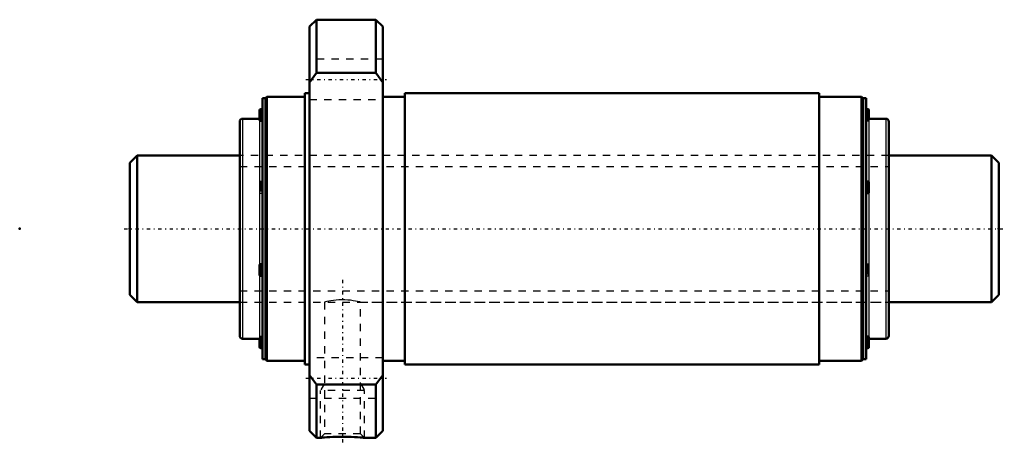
# Model space of a CAD drawing. Header units: millimetres. Extents: x -15 to 119, y -30 to 28.
import ezdxf

# ---------------------------------------------------------------- set-up
doc = ezdxf.new("R2010")
doc.units = ezdxf.units.MM
doc.linetypes.add('Center', pattern=[1.5, 0.45, -0.5, 0.05, -0.5])
doc.linetypes.add('Dashed', pattern=[2, 1, -1])
for name, color, linetype, lineweight in [('2d ConnectionPoints', 7, 'Continuous', 50), ('AM_0', 7, 'Continuous', 50), ('AM_4', 3, 'Continuous', 25), ('AM_5', 3, 'Continuous', 25), ('AM_7', 7, 'Center', 25), ('AM_9', 6, 'Dashed', 25)]:
    doc.layers.add(name, color=color, linetype=linetype, lineweight=lineweight)

# ---------------------------------------------------------------- blocks, each defined once
blk = doc.blocks.new('1_WTF2040_3ZZ_Nut_0_in_WTF2040_3ZZ_118_5LC7T_000_rev_0')
at = {"layer": 'AM_0'}
for p, q in [((25.45, 28.5), (24.5, 27.55)), ((33.55, 28.5), (25.45, 28.5)), ((25.45, 28.5), (25.45, 21.24)), ((34.5, 27.55), (33.55, 28.5)), ((33.55, 28.5), (33.55, 21.24)), ((24.5, 27.55), (24.5, -27.55)), ((34.5, 27.55), (34.5, -27.55)), ((24.5, 19.95), (25.45, 21.24)), ((25.45, 21.24), (33.55, 21.24)), ((33.55, 21.24), (34.5, 19.95)), ((18.5, 17.8), (18.1, 17.8)), ((18.1, 17.8), (18.1, -17.8)), ((18.7, 18), (18.5, 17.8)), ((18.5, 17.8), (18.5, -17.8)), ((23.9, 18), (18.7, 18)), ((18.7, 18), (18.7, -18)), ((24.5, 18.5), (23.9, 18.5)), ((23.9, 18.5), (23.9, -18.5)), ((37.5, 18), (34.5, 18)), ((94, 18.5), (37.5, 18.5)), ((37.5, 18.5), (37.5, -18.5)), ((94, 18.5), (94, -18.5)), ((99.8, 18), (94, 18)), ((100, 17.8), (99.8, 18)), ((99.8, 18), (99.8, -18)), ((100.4, 17.8), (100, 17.8)), ((100, 17.8), (100, -17.8)), ((100.4, 17.8), (100.4, -17.8)), ((17.7, 16.14), (17.7, 14.86)), ((18.1, 16.3), (17.86, 16.3)), ((100.65, 16.3), (100.4, 16.3)), ((100.8, 16.15), (100.8, 15)), ((17.7, 15), (15.4, 15)), ((103.1, 15), (100.8, 15)), ((15, 14.6), (15, -14.6)), ((17.86, 14.7), (18.1, 14.7)), ((103.5, 14.6), (103.5, -14.6)), ((100.65, 6.44), (100.4, 6.44)), ((100.8, 6.29), (100.8, 4.99)), ((100.4, 4.84), (100.65, 4.84)), ((17.7, -5), (17.7, -6.28)), ((18.1, -4.84), (17.86, -4.84)), ((17.86, -6.44), (18.1, -6.44)), ((100.65, -14.7), (100.4, -14.7)), ((15.4, -15), (17.7, -15)), ((17.7, -15), (17.7, -16.14)), ((100.8, -14.85), (100.8, -16.15)), ((100.8, -15), (103.1, -15)), ((17.86, -16.3), (18.1, -16.3)), ((100.4, -16.3), (100.65, -16.3)), ((18.1, -17.8), (18.5, -17.8)), ((18.5, -17.8), (18.7, -18)), ((18.7, -18), (23.9, -18)), ((23.9, -18.5), (24.5, -18.5)), ((34.5, -18), (37.5, -18)), ((37.5, -18.5), (94, -18.5)), ((94, -18), (99.8, -18)), ((99.8, -18), (100, -17.8)), ((100, -17.8), (100.4, -17.8)), ((25.45, -21.24), (24.5, -19.95)), ((34.5, -19.95), (33.55, -21.24)), ((33.55, -21.24), (25.45, -21.24)), ((25.45, -21.24), (25.45, -28.5)), ((33.55, -21.24), (33.55, -28.5)), ((24.5, -27.55), (25.45, -28.5)), ((33.55, -28.5), (34.5, -27.55)), ((25.45, -28.5), (26, -28.5)), ((31.99, -28.5), (33.55, -28.5))]:
    blk.add_line(p, q, dxfattribs=at)
blk.add_lwpolyline([(26, -28.5), (26.04, -28.5), (26.15, -28.49), (26.33, -28.47), (26.58, -28.45), (26.89, -28.43), (27.27, -28.4), (27.69, -28.38), (28.16, -28.37), (28.67, -28.36), (29.18, -28.36), (29.71, -28.36), (30.2, -28.38), (30.67, -28.4), (31.08, -28.43), (31.43, -28.45), (31.69, -28.47), (31.88, -28.49), (31.98, -28.5), (32, -28.5)], dxfattribs=at)
for centre, radius, start, end in [((17.86, 16.14), 0.16, 90, 180), ((100.65, 16.15), 0.15, 360, 90), ((15.4, 14.6), 0.4, 90, 180), ((17.86, 14.86), 0.16, 180, 270), ((100.8, 15.4), 0.4, 180, 270), ((103.1, 14.6), 0.4, 0, 90), ((100.65, 6.29), 0.15, 360, 90), ((100.65, 4.99), 0.15, 270, 0), ((17.86, -5), 0.16, 90, 180), ((17.86, -6.28), 0.16, 180, 270), ((15.4, -14.6), 0.4, 180, 270), ((100.65, -14.85), 0.15, 360, 90), ((103.1, -14.6), 0.4, 270, 360), ((17.7, -15.4), 0.4, 360, 90), ((17.86, -16.14), 0.16, 180, 270), ((100.65, -16.15), 0.15, 270, 0)]:
    blk.add_arc(centre, radius, start, end, dxfattribs=at)
at = {"layer": 'AM_4'}
for p, q in [((17.86, 16.3), (17.86, 14.7)), ((100.65, 16.3), (100.65, 15.03)), ((15.4, 15), (15.4, -15)), ((17.7, 14.86), (17.7, -5)), ((100.8, 15), (100.8, 6.29)), ((103.1, 15), (103.1, -15)), ((100.65, 6.44), (100.65, 4.84)), ((100.8, 4.99), (100.8, -14.85)), ((17.86, -4.84), (17.86, -6.44)), ((17.7, -6.28), (17.7, -15)), ((100.65, -14.7), (100.65, -16.3)), ((17.86, -15.03), (17.86, -16.3))]:
    blk.add_line(p, q, dxfattribs=at)
at = {"layer": 'AM_5', "linetype": 'Dashed'}
for p, q in [((26.54, -21.11), (26, -22.05)), ((31.46, -21.11), (32, -22.05)), ((32, -22.05), (26, -22.05)), ((26, -28.5), (26, -22.05)), ((32, -28.5), (32, -22.05))]:
    blk.add_line(p, q, dxfattribs=at)
at = {"layer": 'AM_7'}
for p, q in [((24, 20.35), (35, 20.35)), ((17.68, 15.5), (18.12, 15.5)), ((100.38, 15.5), (100.82, 15.5)), ((17.68, 5.64), (18.12, 5.64)), ((100.38, 5.64), (100.82, 5.64)), ((17.68, -5.64), (18.12, -5.64)), ((100.38, -5.64), (100.82, -5.64)), ((29, -6.97), (29, -29.52)), ((17.68, -15.5), (18.12, -15.5)), ((100.38, -15.5), (100.82, -15.5)), ((24, -20.35), (35, -20.35))]:
    blk.add_line(p, q, dxfattribs=at)
at = {"layer": 'AM_9'}
for p, q in [((34.5, 23.1), (24.5, 23.1)), ((24.5, 17.6), (34.5, 17.6)), ((18, 16.03), (17.7, 16.03)), ((18, 15.92), (17.7, 15.92)), ((18, 15.89), (17.7, 15.89)), ((18, 15.82), (17.7, 15.82)), ((18, 15.78), (17.7, 15.78)), ((18, 15.77), (17.7, 15.77)), ((17.7, 15.75), (18, 15.75)), ((18, 15.53), (17.7, 15.53)), ((18, 15.53), (17.7, 15.53)), ((18, 15.48), (17.7, 15.48)), ((18, 15.47), (17.7, 15.47)), ((18, 15.26), (17.7, 15.26)), ((18, 15.24), (17.7, 15.24)), ((18, 15.23), (17.7, 15.23)), ((18, 15.19), (17.7, 15.19)), ((18, 15.12), (17.7, 15.12)), ((18, 15.09), (17.7, 15.09)), ((18, 14.98), (17.7, 14.98)), ((18, 16.03), (18, 14.98)), ((100.5, 16.03), (100.8, 16.03)), ((100.5, 16.03), (100.5, 14.98)), ((100.5, 15.92), (100.8, 15.92)), ((100.5, 15.89), (100.8, 15.89)), ((100.5, 15.82), (100.8, 15.82)), ((100.5, 15.78), (100.8, 15.78)), ((100.5, 15.77), (100.8, 15.77)), ((100.5, 15.75), (100.8, 15.75)), ((100.5, 15.53), (100.8, 15.53)), ((100.5, 15.53), (100.8, 15.53)), ((100.5, 15.48), (100.8, 15.48)), ((100.5, 15.47), (100.8, 15.47)), ((100.8, 15.26), (100.5, 15.26)), ((100.5, 15.24), (100.8, 15.24)), ((100.5, 15.23), (100.8, 15.23)), ((100.5, 15.19), (100.8, 15.19)), ((100.5, 15.12), (100.8, 15.12)), ((100.5, 15.09), (100.8, 15.09)), ((100.5, 14.98), (100.8, 14.98)), ((100.65, 15.03), (100.65, 14.7)), ((100.4, 14.7), (100.65, 14.7)), ((103.5, 10), (15, 10)), ((18, 6.16), (17.7, 6.16)), ((18, 6.06), (17.7, 6.06)), ((18, 6.02), (17.7, 6.02)), ((18, 5.96), (17.7, 5.96)), ((18, 5.92), (17.7, 5.92)), ((18, 5.9), (17.7, 5.9)), ((17.7, 5.89), (18, 5.89)), ((18, 5.67), (17.7, 5.67)), ((18, 5.66), (17.7, 5.66)), ((18, 5.62), (17.7, 5.62)), ((18, 5.61), (17.7, 5.61)), ((18, 5.39), (17.7, 5.39)), ((18, 5.38), (17.7, 5.38)), ((18.1, 6.44), (17.86, 6.44)), ((17.86, 6.44), (17.86, 4.84)), ((18, 6.16), (18, 5.12)), ((100.5, 6.16), (100.8, 6.16)), ((100.5, 6.16), (100.5, 5.12)), ((100.5, 6.06), (100.8, 6.06)), ((100.5, 6.02), (100.8, 6.02)), ((100.5, 5.96), (100.8, 5.96)), ((100.5, 5.92), (100.8, 5.92)), ((100.5, 5.9), (100.8, 5.9)), ((100.5, 5.89), (100.8, 5.89)), ((100.5, 5.67), (100.8, 5.67)), ((100.5, 5.66), (100.8, 5.66)), ((100.5, 5.62), (100.8, 5.62)), ((100.5, 5.61), (100.8, 5.61)), ((100.8, 5.39), (100.5, 5.39)), ((100.5, 5.38), (100.8, 5.38)), ((18, 5.37), (17.7, 5.37)), ((18, 5.33), (17.7, 5.33)), ((18, 5.26), (17.7, 5.26)), ((18, 5.22), (17.7, 5.22)), ((18, 5.12), (17.7, 5.12)), ((17.86, 4.84), (18.1, 4.84)), ((100.5, 5.37), (100.8, 5.37)), ((100.5, 5.33), (100.8, 5.33)), ((100.5, 5.26), (100.8, 5.26)), ((100.5, 5.22), (100.8, 5.22)), ((100.5, 5.12), (100.8, 5.12)), ((18, -5.12), (17.7, -5.12)), ((18, -5.22), (17.7, -5.22)), ((18, -5.26), (17.7, -5.26)), ((18, -5.33), (17.7, -5.33)), ((18, -5.37), (17.7, -5.37)), ((18, -5.12), (18, -6.16)), ((100.65, -4.84), (100.4, -4.84)), ((100.5, -5.12), (100.8, -5.12)), ((100.5, -5.12), (100.5, -6.16)), ((100.5, -5.22), (100.8, -5.22)), ((100.5, -5.26), (100.8, -5.26)), ((100.5, -5.33), (100.8, -5.33)), ((100.5, -5.37), (100.8, -5.37)), ((100.65, -4.84), (100.65, -6.44)), ((18, -5.38), (17.7, -5.38)), ((17.7, -5.39), (18, -5.39)), ((18, -5.61), (17.7, -5.61)), ((18, -5.62), (17.7, -5.62)), ((18, -5.66), (17.7, -5.66)), ((18, -5.67), (17.7, -5.67)), ((18, -5.89), (17.7, -5.89)), ((18, -5.9), (17.7, -5.9)), ((18, -5.92), (17.7, -5.92)), ((18, -5.96), (17.7, -5.96)), ((18, -6.02), (17.7, -6.02)), ((18, -6.06), (17.7, -6.06)), ((18, -6.16), (17.7, -6.16)), ((100.4, -6.44), (100.65, -6.44)), ((100.5, -5.38), (100.8, -5.38)), ((100.5, -5.39), (100.8, -5.39)), ((100.5, -5.61), (100.8, -5.61)), ((100.5, -5.62), (100.8, -5.62)), ((100.5, -5.66), (100.8, -5.66)), ((100.5, -5.67), (100.8, -5.67)), ((100.8, -5.89), (100.5, -5.89)), ((100.5, -5.9), (100.8, -5.9)), ((100.5, -5.92), (100.8, -5.92)), ((100.5, -5.96), (100.8, -5.96)), ((100.5, -6.02), (100.8, -6.02)), ((100.5, -6.06), (100.8, -6.06)), ((100.5, -6.16), (100.8, -6.16)), ((15, -10), (26.55, -10)), ((26.54, -10), (26.54, -27.96)), ((31.45, -10), (103.5, -10)), ((31.46, -27.96), (31.46, -10)), ((18.1, -14.7), (17.86, -14.7)), ((17.86, -14.7), (17.86, -15.03)), ((18, -14.98), (17.7, -14.98)), ((18, -15.09), (17.7, -15.09)), ((18, -15.12), (17.7, -15.12)), ((18, -15.19), (17.7, -15.19)), ((18, -15.23), (17.7, -15.23)), ((18, -15.24), (17.7, -15.24)), ((17.7, -15.26), (18, -15.26)), ((18, -15.47), (17.7, -15.47)), ((18, -15.48), (17.7, -15.48)), ((18, -15.53), (17.7, -15.53)), ((18, -15.53), (17.7, -15.53)), ((18, -15.75), (17.7, -15.75)), ((18, -15.77), (17.7, -15.77)), ((18, -15.78), (17.7, -15.78)), ((18, -15.82), (17.7, -15.82)), ((18, -15.89), (17.7, -15.89)), ((18, -15.92), (17.7, -15.92)), ((18, -16.03), (17.7, -16.03)), ((18, -14.98), (18, -16.03)), ((100.5, -14.98), (100.8, -14.98)), ((100.5, -14.98), (100.5, -16.03)), ((100.5, -15.09), (100.8, -15.09)), ((100.5, -15.12), (100.8, -15.12)), ((100.5, -15.19), (100.8, -15.19)), ((100.5, -15.23), (100.8, -15.23)), ((100.5, -15.24), (100.8, -15.24)), ((100.5, -15.26), (100.8, -15.26)), ((100.5, -15.47), (100.8, -15.47)), ((100.5, -15.48), (100.8, -15.48)), ((100.5, -15.53), (100.8, -15.53)), ((100.5, -15.53), (100.8, -15.53)), ((100.8, -15.75), (100.5, -15.75)), ((100.5, -15.77), (100.8, -15.77)), ((100.5, -15.78), (100.8, -15.78)), ((100.5, -15.82), (100.8, -15.82)), ((100.5, -15.89), (100.8, -15.89)), ((100.5, -15.92), (100.8, -15.92)), ((100.5, -16.03), (100.8, -16.03)), ((34.5, -17.6), (24.5, -17.6)), ((24.5, -23.1), (34.5, -23.1)), ((26.54, -27.96), (26, -28.5)), ((31.46, -27.96), (26.54, -27.96)), ((32, -28.5), (31.46, -27.96))]:
    blk.add_line(p, q, dxfattribs=at)
blk.add_lwpolyline([(31.46, -10), (31.45, -10), (31.37, -9.98), (31.24, -9.95), (31.04, -9.91), (30.78, -9.86), (30.48, -9.81), (30.12, -9.76), (29.74, -9.72), (29.33, -9.7), (28.93, -9.69), (28.52, -9.71), (28.14, -9.73), (27.77, -9.77), (27.44, -9.82), (27.14, -9.87), (26.9, -9.92), (26.71, -9.96), (26.59, -9.99), (26.54, -10), (26.54, -10)], dxfattribs=at)
for centre, radius, start, end in [((17.7, 15.4), 0.4, 270, 0), ((100.65, 14.85), 0.15, 270, 0), ((17.86, 6.28), 0.16, 90, 180), ((17.86, 5), 0.16, 180, 270), ((100.65, -4.99), 0.15, 360, 90), ((100.65, -6.29), 0.15, 270, 0), ((17.86, -14.86), 0.16, 90, 180), ((100.8, -15.4), 0.4, 90, 180)]:
    blk.add_arc(centre, radius, start, end, dxfattribs=at)
blk = doc.blocks.new('2_WTF2040_30ZZ0_Shaft_0_in_WTF2040_3ZZ_118_5LC7T_000_rev_0')
at = {"layer": 'AM_0'}
for p, q in [((1, 10), (0, 9)), ((15, 10), (1, 10)), ((1, 10), (1, -10)), ((117.5, 10), (103.5, 10)), ((118.5, 9), (117.5, 10)), ((117.5, 10), (117.5, -10)), ((0, 9), (0, -9)), ((118.5, 9), (118.5, -9)), ((0, -9), (1, -10)), ((117.5, -10), (118.5, -9)), ((1, -10), (15, -10)), ((103.5, -10), (117.5, -10))]:
    blk.add_line(p, q, dxfattribs=at)
at = {"layer": 'AM_5', "linetype": 'Dashed'}
for p, q in [((15, 8.4665), (103.5, 8.4665)), ((15, -8.4665), (103.5, -8.4665))]:
    blk.add_line(p, q, dxfattribs=at)
at = {"layer": 'AM_7'}
blk.add_line((-0.75, 0), (119.25, 0), dxfattribs=at)
at = {"layer": 'AM_9'}
for p, q in [((103.5, 10), (15, 10)), ((15, -10), (103.5, -10))]:
    blk.add_line(p, q, dxfattribs=at)

msp = doc.modelspace()

# ---------------------------------------------------------------- linework, layer by layer
at = {"layer": '2d ConnectionPoints'}
for p in [(-15, 0), (0, 0), (118.5, 0)]:
    msp.add_point(p, dxfattribs=at)

# ---------------------------------------------------------------- block references
for name in ['1_WTF2040_3ZZ_Nut_0_in_WTF2040_3ZZ_118_5LC7T_000_rev_0', '2_WTF2040_30ZZ0_Shaft_0_in_WTF2040_3ZZ_118_5LC7T_000_rev_0']:
    msp.add_blockref(name, (0, 0))

doc.saveas('drawing.dxf')
